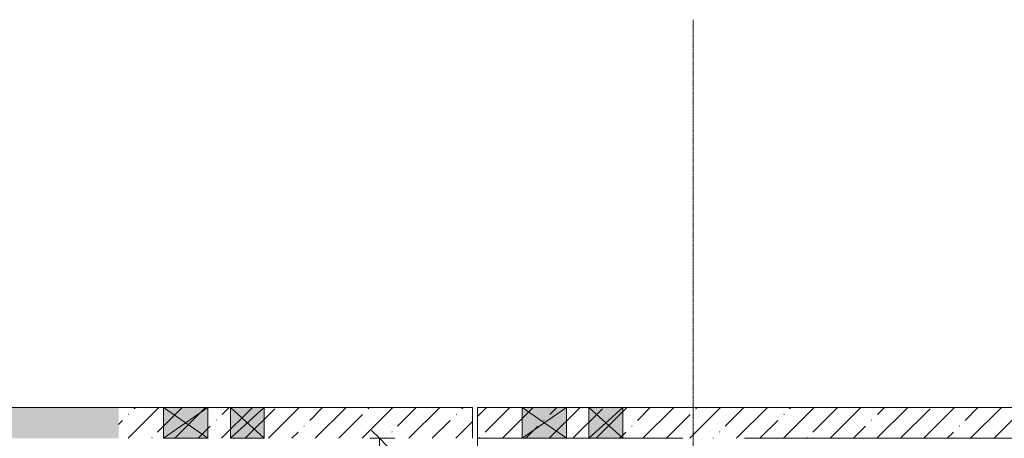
# Model space of a CAD drawing. Header units: millimetres. Extents: x -32229 to 170644, y -13689 to 125138.
# Tile 178 of 208: x 18272 to 27868, y 121060 to 125138. Entities that reach past the tile are written whole.
import ezdxf

# ---------------------------------------------------------------- set-up
doc = ezdxf.new("R2010")
doc.units = ezdxf.units.MM
doc.linetypes.add('ADSK_Линия сетки', pattern=[25, 20, -2.5, 0, -2.5])
for name, color, linetype, lineweight in [('A-ANNO-DIMS', 7, 'Continuous', 9), ('A-ANNO-DIMS-200', 7, 'Continuous', 9), ('A-FLOR', 7, 'Continuous', 18), ('A-GLAZ', 7, 'Continuous', 18), ('A-WALL', 7, 'Continuous', 18), ('A-WALL-PATT', 7, 'Continuous', 40), ('S-GRID', 7, 'Continuous', 9)]:
    doc.layers.add(name, color=color, linetype=linetype, lineweight=lineweight)
doc.styles.add('GOST Common_6', font='GOST_Common.ttf', dxfattribs={"width": 0.9, "height": 250})
doc.dimstyles.new('ГОСТ_2_5_мм2', dxfattribs={"dimscale": 304.8, "dimtxt": 251.428749, "dimasz": 0.492126, "dimexe": 0.492126, "dimexo": 0.656168, "dimgap": 0.098425, "dimtad": 1, "dimdec": 0, "dimdsep": 46, "dimtxsty": 'GOST Common_6', "dimblk1": 'OBLIQUE', "dimblk2": 'OBLIQUE', "dimsah": 1, "dimcen": 0.09, "dimazin": 2, "dimtfac": 1, "dimtdec": 4, "dimtix": 1, "dimtmove": 0, "dimatfit": 3, "dimfxl": 1, "dimtvp": 1, "dimtolj": 1, "dimtzin": 0, "dimarcsym": 2})
pattern_1 = [(45, (0, 0), (-228.0985, 228.0985), []), (45, (228.1, 0), (-228.0985, 228.0985), [403.225, -80.645, 6.706, -73.939])]

# ---------------------------------------------------------------- blocks, each defined once
blk = doc.blocks.new('АР_Отверстие прямоугольное - ВК-5555213--01 ЭО')
at = {"layer": 'A-GLAZ', "lineweight": 13, "true_color": 0xf0f0f0}
blk.add_hatch(color=7, dxfattribs=at).paths.add_polyline_path([(290, 150), (-40, 150), (-40, -150), (290, -150)])
at = {"layer": 'A-GLAZ', "color": 253, "lineweight": 5, "true_color": 0xaaaaaa}
for p, q in [((290, 150), (-40, -150)), ((-40, 150), (290, -150))]:
    blk.add_line(p, q, dxfattribs=at)
at = {"layer": 'A-GLAZ', "color": 253, "lineweight": 13, "true_color": 0xaaaaaa}
for p, q in [((290, 150), (-40, 150)), ((-40, 150), (-40, -150)), ((-40, 150), (-40, -150)), ((290, -150), (290, 150)), ((290, 150), (290, -150)), ((-40, -150), (290, -150))]:
    blk.add_line(p, q, dxfattribs=at)
blk = doc.blocks.new('АР_Отверстие прямоугольное - ВК-5554162--01 ЭО')
at = {"layer": 'A-GLAZ', "lineweight": 13, "true_color": 0xf0f0f0}
blk.add_hatch(color=7, dxfattribs=at).paths.add_polyline_path([(-90, 150), (-90, -150), (340, -150), (340, 150)])
at = {"layer": 'A-GLAZ', "color": 253, "lineweight": 5, "true_color": 0xaaaaaa}
for p, q in [((340, 150), (-90, -150)), ((-90, 150), (340, -150))]:
    blk.add_line(p, q, dxfattribs=at)
at = {"layer": 'A-GLAZ', "color": 253, "lineweight": 13, "true_color": 0xaaaaaa}
for p, q in [((340, 150), (-90, 150)), ((-90, 150), (-90, -150)), ((-90, 150), (-90, -150)), ((340, -150), (340, 150)), ((340, 150), (340, -150)), ((-90, -150), (340, -150))]:
    blk.add_line(p, q, dxfattribs=at)
blk = doc.blocks.new('Наметкина 10_РД_АР_П_rvt-1--01 ЭО')
at = {"layer": 'A-WALL-PATT', "lineweight": 5, "true_color": 0xaaaaaa}
h = blk.add_hatch(dxfattribs=at)
h.set_pattern_fill('FP_1', color=253, style=0, pattern_type=2)
h.set_pattern_definition(pattern_1)
h.paths.add_polyline_path([(19235.3, 121060), (19235.3, 121360), (-20964.7, 121360), (-20964.7, 121060), (12549.4, 121060)])
h = blk.add_hatch(dxfattribs=at)
h.set_pattern_fill('FP_1', color=253, style=0, pattern_type=2)
h.set_pattern_definition(pattern_1)
h.paths.add_polyline_path([(22685.3, 121060), (22685.3, 121360), (19235.3, 121360), (19235.3, 121060), (20655.3, 121060)])
h = blk.add_hatch(dxfattribs=at)
h.set_pattern_fill('FP_1', color=253, style=0, pattern_type=2)
h.set_pattern_definition(pattern_1)
h.paths.add_polyline_path([(23600.3, 121060), (24735.3, 121060), (24735.3, 121360), (22735.3, 121360), (22735.3, 121060), (23170.3, 121060)])
h = blk.add_hatch(dxfattribs=at)
h.set_pattern_fill('FP_1', color=253, style=0, pattern_type=2)
h.set_pattern_definition(pattern_1)
h.paths.add_polyline_path([(43535.3, 121060), (43535.3, 121360), (24735.3, 121360), (24735.3, 121060), (37585.3, 121060)])
at = {"layer": 'A-FLOR', "color": 253, "lineweight": 13, "true_color": 0xaaaaaa}
blk.add_line((22735.3, 121060), (22735.3, 119960), dxfattribs=at)
at = {"layer": 'A-WALL', "color": 253, "lineweight": 13, "true_color": 0xaaaaaa}
for p, q in [((19235.3, 121360), (-20964.7, 121360)), ((19675.3, 121360), (19235.3, 121360)), ((20105.3, 121360), (19675.3, 121360)), ((20325.3, 121360), (20105.3, 121360)), ((20655.3, 121360), (20325.3, 121360)), ((22685.3, 121360), (20655.3, 121360)), ((22685.3, 121060), (22685.3, 121360)), ((23170.3, 121360), (22735.3, 121360)), ((22735.3, 121360), (22735.3, 121060)), ((23600.3, 121360), (23170.3, 121360)), ((23820.3, 121360), (23600.3, 121360)), ((24150.3, 121360), (23820.3, 121360)), ((24735.3, 121360), (24150.3, 121360)), ((43535.3, 121360), (24735.3, 121360)), ((22735.3, 121060), (23170.3, 121060)), ((23170.3, 121060), (23600.3, 121060)), ((23600.3, 121060), (23820.3, 121060)), ((23820.3, 121060), (24150.3, 121060)), ((24150.3, 121060), (24735.3, 121060)), ((25335.3, 121060), (30685.3, 121060))]:
    blk.add_line(p, q, dxfattribs=at)
at = {"layer": 'A-GLAZ', "color": 253, "lineweight": 13, "true_color": 0xaaaaaa, "rotation": 180}
for name, p in [('АР_Отверстие прямоугольное - ВК-5554162--01 ЭО', (20015.3, 121210)), ('АР_Отверстие прямоугольное - ВК-5555213--01 ЭО', (20615.3, 121210)), ('АР_Отверстие прямоугольное - ВК-5554162--01 ЭО', (23510.3, 121210)), ('АР_Отверстие прямоугольное - ВК-5555213--01 ЭО', (24110.3, 121210))]:
    blk.add_blockref(name, p, dxfattribs=at)
blk = doc.blocks.new('DIMBLOCK184--01 ЭО')
at = {"layer": 'A-ANNO-DIMS-200'}
for p, q in [((21777.4, 121060), (21702.4, 121135)), ((21683.5, 121060), (21927.4, 121060)), ((21777.4, 121060), (21683.5, 121060)), ((21777.4, 121060), (21777.4, 110560.4)), ((21777.4, 121060), (21852.4, 120985)), ((21988.7, 110560.4), (21627.4, 110560.4)), ((21777.4, 110560.4), (21702.4, 110635.4)), ((21777.4, 110560.4), (21852.4, 110485.4)), ((21777.4, 110560.4), (21988.7, 110560.4))]:
    blk.add_line(p, q, dxfattribs=at)
at = {"layer": 'A-ANNO-DIMS-200', "color": 0, "insert": (21420.7, 115439.4), "char_height": 250, "width": 889.802, "attachment_point": 1, "rotation": 90, "line_spacing_factor": 1.022761, "style": 'GOST Common_6'}
blk.add_mtext('10500', dxfattribs=at)
blk = doc.blocks.new('_Oblique')
at = {"color": 0, "linetype": 'ByBlock', "lineweight": -2}
blk.add_line((-0.5, -0.5), (0.5, 0.5), dxfattribs=at)

msp = doc.modelspace()

# ---------------------------------------------------------------- linework, layer by layer
at = {"layer": 'S-GRID', "color": 253, "linetype": 'ADSK_Линия сетки', "true_color": 0xaaaaaa}
msp.add_line((24835.3, -12088.9), (24835.3, 125138.4), dxfattribs=at)

# ---------------------------------------------------------------- block references
at = {"lineweight": 5}
msp.add_blockref('Наметкина 10_РД_АР_П_rvt-1--01 ЭО', (0, 0), dxfattribs=at)

# ---------------------------------------------------------------- dimensions: what is measured, and where the dimension line sits
at = {"layer": 'A-ANNO-DIMS'}
dim = msp.add_linear_dim(base=(21777.4, 110560.4), p1=(21883.5, 121060), p2=(22188.7, 110560.4), angle=90, dimstyle='ГОСТ_2_5_мм2', override={"dimpost": '<>', "dimfxl": 10504.056801}, dxfattribs=at)
dim.commit()
dim.dimension.update_dxf_attribs({"geometry": 'DIMBLOCK184--01 ЭО', "text_midpoint": (21622.4, 115810.2)})

doc.saveas('drawing.dxf')
